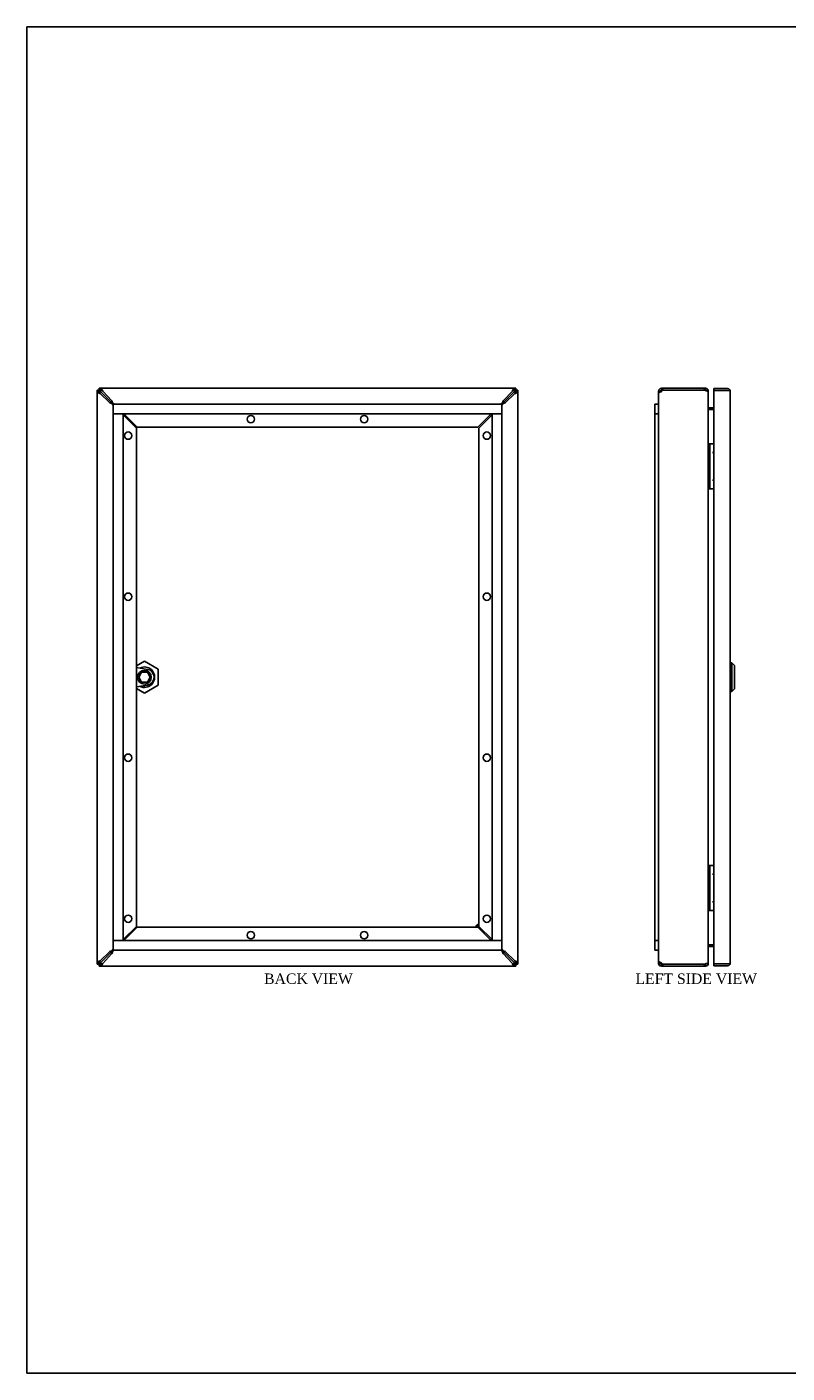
# Model space of a CAD drawing. Header units: inches. Extents: x 0.2 to 77.9, y -0.5 to 51.8.
# Tile 1 of 4: x 0.2 to 29.4, y 0.1 to 51.8. Entities that reach past the tile are written whole.
import ezdxf
from ezdxf.enums import TextEntityAlignment as Align

# ---------------------------------------------------------------- set-up
doc = ezdxf.new("R2010")
doc.units = ezdxf.units.IN
doc.header["$MEASUREMENT"] = 0
for name, color, linetype in [('COM56539-4', 7, 'Continuous'), ('COM56540-4', 7, 'Continuous'), ('COM70220', 7, 'Continuous'), ('COM71234-4', 7, 'Continuous'), ('Default', 7, 'Continuous'), ('GSK11134', 7, 'Continuous'), ('HNG14580-1', 7, 'Continuous'), ('LOK10007', 7, 'Continuous'), ('LOK10007CAM', 7, 'Continuous'), ('LOK10007NUT', 7, 'Continuous'), ('LOK10007SC', 7, 'Continuous'), ('STD26258', 7, 'Continuous')]:
    doc.layers.add(name, color=color, linetype=linetype)
doc.styles.add('SEACAD_Times_New_Roman', font='times.ttf')

# ---------------------------------------------------------------- blocks, each defined once
blk = doc.blocks.new('SE2')
at = {"layer": 'COM56539-4', "color": 7, "linetype": 'Continuous'}
for p, q in [((24.553, 37.775), (24.481, 37.775)), ((24.481, 37.674), (24.481, 37.775)), ((24.553, 37.742), (24.553, 37.775)), ((24.589, 37.883), (24.644, 37.883)), ((24.589, 37.811), (24.589, 37.883)), ((24.589, 37.811), (24.644, 37.811)), ((24.644, 37.883), (26.227, 37.883)), ((24.644, 37.811), (24.644, 37.883)), ((26.227, 37.811), (26.227, 37.883)), ((26.227, 37.883), (26.281, 37.883)), ((26.227, 37.811), (26.281, 37.811)), ((26.281, 37.811), (26.281, 37.883)), ((26.345, 37.775), (26.389, 37.775)), ((26.389, 37.775), (26.389, 37.754)), ((26.425, 37.061), (26.425, 37.133)), ((26.425, 37.133), (26.606, 37.133)), ((26.425, 16.515), (26.425, 16.443)), ((26.425, 16.443), (26.606, 16.443)), ((24.481, 15.801), (24.481, 15.903)), ((24.553, 15.801), (24.481, 15.801)), ((24.553, 15.801), (24.553, 15.835)), ((24.644, 15.765), (24.589, 15.765)), ((24.589, 15.765), (24.589, 15.693)), ((24.644, 15.693), (24.589, 15.693)), ((24.644, 15.765), (24.644, 15.693)), ((26.227, 15.693), (24.644, 15.693)), ((26.281, 15.765), (26.227, 15.765)), ((26.227, 15.765), (26.227, 15.693)), ((26.281, 15.693), (26.227, 15.693)), ((26.281, 15.765), (26.281, 15.693)), ((26.345, 15.801), (26.389, 15.801)), ((26.389, 15.823), (26.389, 15.801))]:
    blk.add_line(p, q, dxfattribs=at)
for centre, radius, start, end in [((24.589, 37.775), 0.108, 90, 180), ((24.589, 37.775), 0.036, 90, 180), ((26.281, 37.775), 0.108, 0, 90), ((26.281, 37.775), 0.036, 11.4081, 90), ((26.425, 37.169), 0.036, 180, 270), ((26.425, 16.407), 0.036, 90, 180), ((24.589, 15.801), 0.108, 180, 270), ((24.589, 15.801), 0.036, 180, 270), ((26.281, 15.801), 0.108, 270, 0), ((26.281, 15.801), 0.036, 270, 348.5919)]:
    blk.add_arc(centre, radius, start, end, dxfattribs=at)
at = {"layer": 'COM56540-4', "color": 7, "linetype": 'Continuous'}
for p, q in [((24.589, 37.76), (24.644, 37.811)), ((26.227, 37.811), (24.644, 37.811)), ((26.281, 37.79), (26.227, 37.811)), ((26.389, 37.754), (26.389, 15.823)), ((24.481, 37.674), (24.481, 15.903)), ((26.425, 37.061), (26.606, 37.061)), ((26.425, 16.515), (26.606, 16.515)), ((24.644, 15.765), (24.589, 15.817)), ((24.644, 15.765), (26.227, 15.765)), ((26.227, 15.765), (26.281, 15.787))]:
    blk.add_line(p, q, dxfattribs=at)
for centre, start, end in [((26.615, 37.185), 183.8964, 212.9735), ((26.615, 16.392), 147.0265, 176.1036)]:
    blk.add_arc(centre, 0.227, start, end, dxfattribs=at)
for points in [[(24.481, 37.674), (24.481, 37.681), (24.484, 37.689), (24.495, 37.703), (24.503, 37.71), (24.523, 37.724), (24.535, 37.732), (24.561, 37.746), (24.575, 37.753), (24.589, 37.76)], [(26.389, 37.754), (26.389, 37.757), (26.386, 37.76), (26.376, 37.766), (26.368, 37.769), (26.348, 37.775), (26.336, 37.778), (26.309, 37.784), (26.295, 37.787), (26.281, 37.79)], [(24.589, 15.817), (24.575, 15.824), (24.561, 15.831), (24.535, 15.845), (24.523, 15.852), (24.503, 15.867), (24.495, 15.874), (24.484, 15.888), (24.481, 15.895), (24.481, 15.903)], [(26.281, 15.787), (26.295, 15.79), (26.309, 15.793), (26.336, 15.799), (26.348, 15.802), (26.368, 15.808), (26.376, 15.811), (26.386, 15.817), (26.389, 15.82), (26.389, 15.823)]]:
    blk.add_open_spline(points, degree=3, knots=[0, 0, 0, 0, 0.25, 0.25, 0.5, 0.5, 0.75, 0.75, 1, 1, 1, 1], dxfattribs=at)
at = {"layer": 'COM71234-4', "color": 7, "linetype": 'Continuous'}
for p, q in [((26.606, 37.868), (26.606, 37.796)), ((26.606, 37.868), (27.123, 37.868)), ((26.606, 37.796), (26.606, 15.781)), ((26.606, 37.796), (27.123, 37.796)), ((27.123, 37.796), (26.606, 37.796)), ((27.123, 37.796), (27.123, 37.796)), ((27.174, 37.796), (27.123, 37.796)), ((27.123, 37.796), (27.211, 37.796)), ((27.174, 37.796), (27.211, 37.823)), ((27.231, 37.76), (27.231, 15.817)), ((27.231, 37.76), (27.231, 37.76)), ((27.231, 37.76), (27.231, 37.76)), ((27.231, 37.76), (27.231, 37.76)), ((26.606, 15.709), (26.606, 15.781)), ((27.123, 15.781), (26.606, 15.781)), ((26.606, 15.781), (27.123, 15.781)), ((27.123, 15.709), (26.606, 15.709)), ((27.123, 15.781), (27.123, 15.781)), ((27.123, 15.781), (27.174, 15.781)), ((27.123, 15.781), (27.211, 15.781)), ((27.174, 15.781), (27.211, 15.754)), ((27.231, 15.817), (27.231, 15.817)), ((27.231, 15.817), (27.231, 15.817)), ((27.231, 15.817), (27.231, 15.817))]:
    blk.add_line(p, q, dxfattribs=at)
for centre, radius, start, end in [((27.123, 37.76), 0.108, 35.5265, 90), ((27.123, 37.76), 0.036, 86.2098, 90), ((27.123, 37.76), 0.108, 0.2175, 35.5265), ((27.123, 37.76), 0.108, 0, 0.1008), ((27.123, 15.817), 0.036, 270, 273.7902), ((27.123, 15.817), 0.108, 270, 324.4735), ((27.123, 15.817), 0.108, 324.4735, 359.7825), ((27.123, 15.817), 0.108, 359.8992, 0)]:
    blk.add_arc(centre, radius, start, end, dxfattribs=at)
for points in [[(27.211, 37.796), (27.218, 37.79), (27.223, 37.784), (27.229, 37.772), (27.231, 37.766), (27.231, 37.76)], [(27.211, 15.781), (27.218, 15.787), (27.223, 15.793), (27.229, 15.805), (27.231, 15.811), (27.231, 15.817)]]:
    blk.add_open_spline(points, degree=3, knots=[0, 0, 0, 0, 0.5, 0.5, 1, 1, 1, 1], dxfattribs=at)
at = {"layer": 'GSK11134', "color": 7, "linetype": 'Continuous'}
for p, q in [((24.331, 36.894), (24.331, 37.269)), ((24.331, 37.269), (24.481, 37.269)), ((24.331, 16.682), (24.331, 36.894)), ((24.481, 36.894), (24.331, 36.894)), ((24.481, 16.682), (24.331, 16.682)), ((24.331, 16.307), (24.331, 16.682)), ((24.481, 16.307), (24.331, 16.307))]:
    blk.add_line(p, q, dxfattribs=at)
at = {"layer": 'HNG14580-1', "color": 7, "linetype": 'Continuous'}
for p, q in [((26.446, 35.749), (26.389, 35.749)), ((26.446, 34.017), (26.446, 35.749)), ((26.446, 35.749), (26.467, 35.749)), ((26.467, 35.749), (26.606, 35.749)), ((26.446, 34.017), (26.389, 34.017)), ((26.446, 34.017), (26.467, 34.017)), ((26.467, 34.017), (26.606, 34.017)), ((26.446, 19.559), (26.389, 19.559)), ((26.446, 17.827), (26.446, 19.559)), ((26.446, 19.559), (26.467, 19.559)), ((26.467, 19.559), (26.606, 19.559)), ((26.446, 17.827), (26.389, 17.827)), ((26.446, 17.827), (26.467, 17.827)), ((26.467, 17.827), (26.606, 17.827))]:
    blk.add_line(p, q, dxfattribs=at)
for centre in [(26.586, 35.415), (26.586, 34.352), (26.586, 19.225), (26.586, 18.162)]:
    blk.add_arc(centre, 0.022, 24.62, 335.38, dxfattribs=at)
at = {"layer": 'LOK10007', "color": 7, "linetype": 'Continuous'}
for p, q in [((27.291, 27.338), (27.231, 27.338)), ((27.291, 27.338), (27.291, 26.238)), ((27.391, 27.238), (27.291, 27.338)), ((27.391, 27.238), (27.391, 26.338)), ((27.231, 26.238), (27.291, 26.238)), ((27.291, 26.238), (27.391, 26.338))]:
    blk.add_line(p, q, dxfattribs=at)
blk = doc.blocks.new('SE3')
at = {"layer": 'COM56539-4', "color": 7, "linetype": 'Continuous'}
for p, q in [((3.009, 37.811), (3.009, 37.883)), ((3.009, 37.883), (3.06, 37.883)), ((3.009, 37.811), (3.06, 37.811)), ((18.954, 37.883), (3.06, 37.883)), ((3.06, 37.811), (3.06, 37.883)), ((3.066, 37.775), (3.08, 37.74)), ((3.08, 37.74), (3.551, 37.269)), ((3.146, 37.775), (3.497, 37.403)), ((18.933, 37.74), (18.461, 37.267)), ((18.517, 37.403), (18.868, 37.775)), ((18.933, 37.74), (18.947, 37.775)), ((18.954, 37.883), (19.005, 37.883)), ((18.954, 37.811), (18.954, 37.883)), ((18.954, 37.811), (19.005, 37.811)), ((19.005, 37.811), (19.005, 37.883)), ((3.522, 37.327), (3.585, 37.269)), ((18.429, 37.269), (18.491, 37.327)), ((3.955, 36.894), (4.466, 36.383)), ((17.548, 36.383), (18.059, 36.894)), ((4.466, 36.383), (17.548, 36.383)), ((4.466, 17.193), (3.955, 16.682)), ((17.548, 17.193), (4.466, 17.193)), ((18.059, 16.682), (17.548, 17.193)), ((3.08, 15.837), (3.551, 16.307)), ((3.497, 16.174), (3.146, 15.801)), ((3.585, 16.307), (3.522, 16.25)), ((18.491, 16.25), (18.429, 16.307)), ((18.933, 15.837), (18.461, 16.309)), ((18.868, 15.801), (18.517, 16.174)), ((3.009, 15.765), (3.009, 15.693)), ((3.06, 15.765), (3.009, 15.765)), ((3.06, 15.693), (3.009, 15.693)), ((3.06, 15.765), (3.06, 15.693)), ((3.06, 15.693), (18.954, 15.693)), ((3.08, 15.837), (3.066, 15.801)), ((18.947, 15.801), (18.933, 15.837)), ((19.005, 15.765), (18.954, 15.765)), ((18.954, 15.765), (18.954, 15.693)), ((19.005, 15.693), (18.954, 15.693)), ((19.005, 15.765), (19.005, 15.693))]:
    blk.add_line(p, q, dxfattribs=at)
for centre in [(8.832, 36.695), (13.181, 36.695), (8.832, 16.881), (13.181, 16.881)]:
    blk.add_circle(centre, 0.141, dxfattribs=at)
for centre, start, end in [((4.277, 37.621), 195.5939, 201.2909), ((17.737, 37.621), 338.7091, 344.4061), ((4.277, 15.956), 158.7091, 164.4061), ((17.737, 15.956), 15.5939, 21.2909)]:
    blk.add_arc(centre, 0.81, start, end, dxfattribs=at)
for points in [[(3.066, 37.775), (3.063, 37.78), (3.06, 37.785), (3.054, 37.794), (3.051, 37.798), (3.045, 37.804), (3.042, 37.807), (3.036, 37.81), (3.033, 37.811), (3.03, 37.811)], [(3.06, 37.883), (3.067, 37.883), (3.074, 37.881), (3.089, 37.87), (3.096, 37.862), (3.11, 37.842), (3.117, 37.83), (3.132, 37.804), (3.139, 37.79), (3.146, 37.775)], [(3.06, 37.811), (3.067, 37.811), (3.074, 37.81), (3.089, 37.807), (3.096, 37.804), (3.11, 37.798), (3.117, 37.794), (3.132, 37.785), (3.139, 37.78), (3.146, 37.775)], [(18.868, 37.775), (18.875, 37.79), (18.882, 37.804), (18.896, 37.83), (18.904, 37.842), (18.918, 37.862), (18.925, 37.87), (18.939, 37.881), (18.946, 37.883), (18.954, 37.883)], [(18.868, 37.775), (18.875, 37.78), (18.882, 37.785), (18.896, 37.794), (18.904, 37.798), (18.918, 37.804), (18.925, 37.807), (18.939, 37.81), (18.946, 37.811), (18.954, 37.811)], [(18.983, 37.811), (18.98, 37.811), (18.977, 37.81), (18.971, 37.807), (18.968, 37.804), (18.962, 37.798), (18.959, 37.794), (18.953, 37.785), (18.95, 37.78), (18.947, 37.775)], [(3.03, 15.765), (3.033, 15.765), (3.036, 15.766), (3.042, 15.77), (3.045, 15.773), (3.051, 15.779), (3.054, 15.783), (3.06, 15.792), (3.063, 15.797), (3.066, 15.801)], [(3.146, 15.801), (3.139, 15.797), (3.132, 15.792), (3.117, 15.783), (3.11, 15.779), (3.096, 15.773), (3.089, 15.77), (3.074, 15.766), (3.067, 15.765), (3.06, 15.765)], [(3.146, 15.801), (3.139, 15.787), (3.132, 15.773), (3.117, 15.747), (3.11, 15.735), (3.096, 15.715), (3.089, 15.707), (3.074, 15.696), (3.067, 15.693), (3.06, 15.693)], [(18.954, 15.765), (18.946, 15.765), (18.939, 15.766), (18.925, 15.77), (18.918, 15.773), (18.904, 15.779), (18.896, 15.783), (18.882, 15.792), (18.875, 15.797), (18.868, 15.801)], [(18.954, 15.693), (18.946, 15.693), (18.939, 15.696), (18.925, 15.707), (18.918, 15.715), (18.904, 15.735), (18.896, 15.747), (18.882, 15.773), (18.875, 15.787), (18.868, 15.801)], [(18.947, 15.801), (18.95, 15.797), (18.953, 15.792), (18.959, 15.783), (18.962, 15.779), (18.968, 15.773), (18.971, 15.77), (18.977, 15.766), (18.98, 15.765), (18.983, 15.765)]]:
    blk.add_open_spline(points, degree=3, knots=[0, 0, 0, 0, 0.25, 0.25, 0.5, 0.5, 0.75, 0.75, 1, 1, 1, 1], dxfattribs=at)
at = {"layer": 'COM56540-4', "color": 7, "linetype": 'Continuous'}
for p, q in [((3.009, 37.811), (2.937, 37.811)), ((2.937, 37.811), (2.937, 37.76)), ((2.937, 37.76), (2.937, 15.817)), ((3.009, 37.76), (2.937, 37.76)), ((3.009, 37.811), (3.009, 37.76)), ((3.08, 37.74), (3.045, 37.754)), ((3.08, 37.74), (3.551, 37.269)), ((18.933, 37.74), (18.461, 37.267)), ((18.969, 37.754), (18.933, 37.74)), ((19.005, 37.811), (19.077, 37.811)), ((19.005, 37.76), (19.005, 37.811)), ((19.005, 37.76), (19.077, 37.76)), ((19.077, 37.76), (19.077, 37.811)), ((19.077, 15.817), (19.077, 37.76)), ((3.045, 37.674), (3.417, 37.323)), ((3.551, 37.236), (3.493, 37.298)), ((18.52, 37.298), (18.463, 37.235)), ((18.597, 37.323), (18.969, 37.674)), ((4.437, 36.354), (3.926, 36.865)), ((18.088, 36.865), (17.577, 36.354)), ((4.437, 17.223), (4.437, 36.354)), ((17.577, 36.354), (17.577, 17.223)), ((3.926, 16.712), (4.437, 17.223)), ((17.577, 17.223), (18.088, 16.712)), ((3.417, 16.253), (3.045, 15.903)), ((3.08, 15.837), (3.551, 16.307)), ((3.493, 16.279), (3.551, 16.341)), ((18.933, 15.837), (18.461, 16.309)), ((18.463, 16.342), (18.52, 16.279)), ((18.969, 15.903), (18.597, 16.253)), ((2.937, 15.817), (2.937, 15.765)), ((3.009, 15.817), (2.937, 15.817)), ((3.009, 15.765), (2.937, 15.765)), ((3.009, 15.817), (3.009, 15.765)), ((3.045, 15.823), (3.08, 15.837)), ((18.933, 15.837), (18.969, 15.823)), ((19.005, 15.765), (19.005, 15.817)), ((19.005, 15.817), (19.077, 15.817)), ((19.005, 15.765), (19.077, 15.765)), ((19.077, 15.765), (19.077, 15.817))]:
    blk.add_line(p, q, dxfattribs=at)
for centre in [(4.125, 36.061), (17.889, 36.061), (4.125, 29.879), (17.889, 29.879), (4.125, 23.697), (17.889, 23.697), (4.125, 17.515), (17.889, 17.515)]:
    blk.add_circle(centre, 0.141, dxfattribs=at)
for centre, start, end in [((3.199, 36.543), 68.7091, 74.4061), ((18.815, 36.543), 105.5939, 111.2909), ((3.199, 17.034), 285.5939, 291.2909), ((18.815, 17.034), 248.7091, 254.4061)]:
    blk.add_arc(centre, 0.81, start, end, dxfattribs=at)
for points, knots in [([(2.937, 37.76), (2.937, 37.753), (2.94, 37.746), (2.951, 37.732), (2.959, 37.724), (2.979, 37.71), (2.991, 37.703), (3.017, 37.689), (3.031, 37.681), (3.045, 37.674)], [0, 0, 0, 0, 0.25, 0.25, 0.5, 0.5, 0.75, 0.75, 1, 1, 1, 1]), ([(3.009, 37.79), (3.009, 37.787), (3.01, 37.784), (3.013, 37.778), (3.016, 37.775), (3.023, 37.769), (3.027, 37.766), (3.035, 37.76), (3.04, 37.757), (3.045, 37.754)], [0, 0, 0, 0, 0.25, 0.25, 0.5, 0.5, 0.75, 0.75, 1, 1, 1, 1]), ([(3.009, 37.76), (3.009, 37.746), (3.013, 37.732), (3.026, 37.703), (3.035, 37.689), (3.045, 37.674)], [0, 0, 0, 0, 0.5, 0.5, 1, 1, 1, 1]), ([(18.969, 37.754), (18.974, 37.757), (18.978, 37.76), (18.987, 37.766), (18.991, 37.769), (18.998, 37.775), (19, 37.778), (19.004, 37.784), (19.005, 37.787), (19.005, 37.79)], [0, 0, 0, 0, 0.25, 0.25, 0.5, 0.5, 0.75, 0.75, 1, 1, 1, 1]), ([(18.969, 37.674), (18.983, 37.681), (18.997, 37.689), (19.023, 37.703), (19.035, 37.71), (19.055, 37.724), (19.063, 37.732), (19.074, 37.746), (19.077, 37.753), (19.077, 37.76)], [0, 0, 0, 0, 0.25, 0.25, 0.5, 0.5, 0.75, 0.75, 1, 1, 1, 1]), ([(18.969, 37.674), (18.978, 37.689), (18.988, 37.703), (19.001, 37.732), (19.005, 37.746), (19.005, 37.76)], [0, 0, 0, 0, 0.5, 0.5, 1, 1, 1, 1]), ([(3.045, 15.903), (3.031, 15.895), (3.017, 15.888), (2.991, 15.874), (2.979, 15.867), (2.959, 15.852), (2.951, 15.845), (2.94, 15.831), (2.937, 15.824), (2.937, 15.817)], [0, 0, 0, 0, 0.25, 0.25, 0.5, 0.5, 0.75, 0.75, 1, 1, 1, 1]), ([(3.045, 15.903), (3.035, 15.888), (3.026, 15.874), (3.013, 15.845), (3.009, 15.831), (3.009, 15.817)], [0, 0, 0, 0, 0.5, 0.5, 1, 1, 1, 1]), ([(3.045, 15.823), (3.04, 15.82), (3.035, 15.817), (3.027, 15.811), (3.023, 15.808), (3.016, 15.802), (3.013, 15.799), (3.01, 15.793), (3.009, 15.79), (3.009, 15.787)], [0, 0, 0, 0, 0.25, 0.25, 0.5, 0.5, 0.75, 0.75, 1, 1, 1, 1]), ([(19.077, 15.817), (19.077, 15.824), (19.074, 15.831), (19.063, 15.845), (19.055, 15.852), (19.035, 15.867), (19.023, 15.874), (18.997, 15.888), (18.983, 15.895), (18.969, 15.903)], [0, 0, 0, 0, 0.25, 0.25, 0.5, 0.5, 0.75, 0.75, 1, 1, 1, 1]), ([(19.005, 15.817), (19.005, 15.831), (19.001, 15.845), (18.988, 15.874), (18.978, 15.888), (18.969, 15.903)], [0, 0, 0, 0, 0.5, 0.5, 1, 1, 1, 1]), ([(19.005, 15.787), (19.005, 15.79), (19.004, 15.793), (19, 15.799), (18.998, 15.802), (18.991, 15.808), (18.987, 15.811), (18.978, 15.817), (18.974, 15.82), (18.969, 15.823)], [0, 0, 0, 0, 0.25, 0.25, 0.5, 0.5, 0.75, 0.75, 1, 1, 1, 1])]:
    blk.add_open_spline(points, degree=3, knots=knots, dxfattribs=at)
at = {"layer": 'COM70220', "color": 7, "linetype": 'Continuous'}
for p, q in [((3.94, 36.851), (3.94, 36.894)), ((18.072, 36.894), (18.072, 36.85)), ((3.94, 16.682), (3.94, 16.726)), ((18.072, 16.727), (18.072, 16.682))]:
    blk.add_line(p, q, dxfattribs=at)
at = {"layer": 'COM71234-4', "color": 7, "linetype": 'Continuous'}
for p, q in [((3.009, 37.796), (3.024, 37.796)), ((3.024, 37.811), (3.024, 37.796)), ((3.024, 37.768), (3.024, 37.796)), ((3.024, 37.796), (3.052, 37.796)), ((3.024, 37.796), (3.06, 37.76)), ((3.06, 37.76), (3.024, 37.796)), ((3.06, 37.76), (3.06, 37.76)), ((3.06, 37.76), (3.06, 37.76)), ((18.953, 37.76), (18.989, 37.796)), ((18.989, 37.796), (18.953, 37.76)), ((18.953, 37.76), (18.953, 37.76)), ((18.953, 37.76), (18.953, 37.76)), ((18.962, 37.796), (18.989, 37.796)), ((18.989, 37.811), (18.989, 37.796)), ((18.989, 37.796), (18.989, 37.768)), ((19.005, 37.796), (18.989, 37.796)), ((3.009, 15.781), (3.024, 15.781)), ((3.024, 15.781), (3.06, 15.817)), ((3.06, 15.817), (3.024, 15.781)), ((3.024, 15.781), (3.024, 15.808)), ((3.052, 15.781), (3.024, 15.781)), ((3.024, 15.765), (3.024, 15.781)), ((3.06, 15.817), (3.06, 15.817)), ((3.06, 15.817), (3.06, 15.817)), ((18.953, 15.817), (18.953, 15.817)), ((18.953, 15.817), (18.953, 15.817)), ((18.989, 15.781), (18.953, 15.817)), ((18.953, 15.817), (18.989, 15.781)), ((18.989, 15.781), (18.962, 15.781)), ((18.989, 15.809), (18.989, 15.781)), ((18.989, 15.765), (18.989, 15.781)), ((19.005, 15.781), (18.989, 15.781))]:
    blk.add_line(p, q, dxfattribs=at)
at = {"layer": 'GSK11134', "color": 7, "linetype": 'Continuous'}
for p, q in [((3.551, 36.894), (3.551, 37.269)), ((3.551, 37.269), (18.461, 37.269)), ((18.461, 36.894), (18.461, 37.269)), ((3.551, 16.682), (3.551, 36.894)), ((3.926, 36.894), (3.551, 36.894)), ((3.551, 36.894), (18.461, 36.894)), ((3.926, 16.682), (3.926, 36.894)), ((18.088, 16.682), (18.088, 36.894)), ((18.463, 36.894), (18.088, 36.894)), ((18.463, 16.682), (18.463, 36.894)), ((3.926, 16.682), (3.551, 16.682)), ((3.551, 16.307), (3.551, 16.682)), ((3.551, 16.682), (18.461, 16.682)), ((18.463, 16.682), (18.088, 16.682)), ((18.461, 16.307), (18.461, 16.682)), ((3.551, 16.307), (18.461, 16.307))]:
    blk.add_line(p, q, dxfattribs=at)
at = {"layer": 'LOK10007', "color": 7, "linetype": 'Continuous'}
blk.add_line((4.748, 26.396), (4.748, 26.465), dxfattribs=at)
for radius, start, end in [(0.392, 270, 116.4547), (0.393, 244.2791, 270)]:
    blk.add_arc((4.748, 26.788), radius, start, end, dxfattribs=at)
at = {"layer": 'LOK10007CAM', "color": 7, "linetype": 'Continuous'}
for p, q in [((4.437, 27.162), (4.447, 27.162)), ((4.447, 26.412), (4.447, 27.162)), ((4.862, 27.089), (4.447, 27.162)), ((4.437, 26.412), (4.447, 26.412)), ((4.447, 26.412), (4.862, 26.485))]:
    blk.add_line(p, q, dxfattribs=at)
blk.add_arc((4.809, 26.787), 0.307, 279.9186, 80.0814, dxfattribs=at)
at = {"layer": 'LOK10007NUT', "color": 7, "linetype": 'Continuous'}
for p, q in [((4.437, 27.221), (4.748, 27.4)), ((4.748, 27.4), (5.278, 27.094)), ((5.278, 27.094), (5.278, 26.482)), ((5.278, 26.482), (4.748, 26.176)), ((4.748, 26.176), (4.437, 26.356))]:
    blk.add_line(p, q, dxfattribs=at)
at = {"layer": 'LOK10007SC', "color": 7, "linetype": 'Continuous'}
for p, q in [((4.526, 26.788), (4.637, 26.981)), ((4.637, 26.981), (4.859, 26.981)), ((4.859, 26.981), (4.97, 26.788)), ((4.637, 26.596), (4.526, 26.788)), ((4.859, 26.596), (4.637, 26.596)), ((4.97, 26.788), (4.859, 26.596))]:
    blk.add_line(p, q, dxfattribs=at)
blk.add_circle((4.748, 26.788), 0.263, dxfattribs=at)
at = {"layer": 'STD26258', "color": 7, "linetype": 'Continuous'}
for radius, start, end in [(0.156, 103.6978, 166.1135), (0.125, 107.2175, 162.5424), (0.125, 305.6941, 324.6345), (0.156, 307.5672, 322.6944)]:
    blk.add_arc((17.614, 17.156), radius, start, end, dxfattribs=at)
blk = doc.blocks.new('BORDER')
at = {"layer": 'Default', "color": 7, "linetype": 'Continuous'}
for p, q in [((0, 27.86), (-41.86, 27.86)), ((-41.86, 27.86), (-41.86, 0)), ((-41.86, 0), (0, 0))]:
    blk.add_line(p, q, dxfattribs=at)

msp = doc.modelspace()

# ---------------------------------------------------------------- block references
at = {"layer": 'Default', "color": 7, "xscale": 1.855, "yscale": 1.855, "zscale": 1.855}
msp.add_blockref('BORDER', (77.888, 0.072), dxfattribs=at)
at = {"layer": 'Default'}
for name in ['SE3', 'SE2']:
    msp.add_blockref(name, (0, 0), dxfattribs=at)

# ---------------------------------------------------------------- texts
at = {"layer": 'Default', "color": 7, "linetype": 'Continuous', "style": 'SEACAD_Times_New_Roman'}
for s, p in [('BACK VIEW', (9.339, 15.413)), ('LEFT SIDE VIEW', (23.591, 15.413))]:
    msp.add_text(s, height=0.4, dxfattribs=at).set_placement(p, align=Align.TOP_LEFT)

doc.saveas('drawing.dxf')
